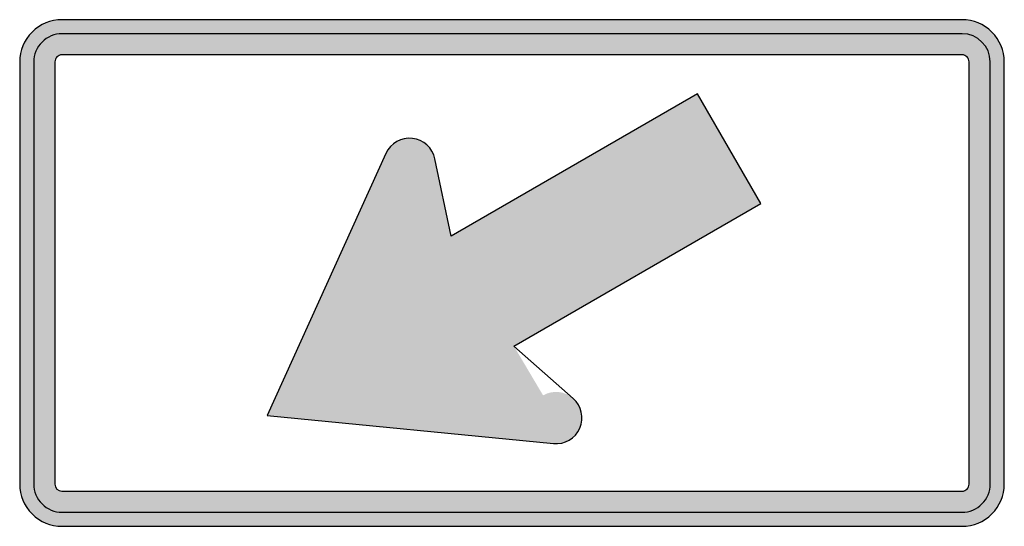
# Model space of a CAD drawing. Header units: inches. Extents: x -11.7 to 11.7, y -6 to 6.
import ezdxf

# ---------------------------------------------------------------- set-up
doc = ezdxf.new("R2010")
doc.units = ezdxf.units.IN
doc.header["$MEASUREMENT"] = 0

msp = doc.modelspace()

# ---------------------------------------------------------------- hatches: boundary and pattern name
h = msp.add_hatch(color=7)
edge = h.paths.add_edge_path()
edge.add_line((10.659, 6), (-10.659, 6))
edge.add_spline(control_points=[(-10.659, 6), (-10.924, 6), (-11.178, 5.895), (-11.366, 5.707), (-11.553, 5.52), (-11.659, 5.265), (-11.659, 5)], knot_values=[0, 0, 0, 0, 1, 1, 1, 2, 2, 2, 2], degree=3, periodic=0)
edge.add_line((-11.659, 5), (-11.659, -5))
edge.add_spline(control_points=[(-11.659, -5), (-11.659, -5.265), (-11.553, -5.52), (-11.366, -5.707), (-11.178, -5.895), (-10.924, -6), (-10.659, -6)], knot_values=[0, 0, 0, 0, 1, 1, 1, 2, 2, 2, 2], degree=3, periodic=0)
edge.add_line((-10.659, -6), (10.659, -6))
edge.add_spline(control_points=[(10.659, -6), (10.924, -6), (11.178, -5.895), (11.366, -5.707), (11.553, -5.52), (11.659, -5.265), (11.659, -5)], knot_values=[0, 0, 0, 0, 1, 1, 1, 2, 2, 2, 2], degree=3, periodic=0)
edge.add_line((11.659, -5), (11.659, 5))
edge.add_spline(control_points=[(11.659, 5), (11.659, 5.265), (11.553, 5.52), (11.366, 5.707), (11.178, 5.895), (10.924, 6), (10.659, 6)], knot_values=[0, 0, 0, 0, 1, 1, 1, 2, 2, 2, 2], degree=3, periodic=0)
edge = h.paths.add_edge_path(flags=0)
edge.add_line((10.659, 5.167), (-10.659, 5.167))
edge.add_spline(control_points=[(-10.659, 5.167), (-10.703, 5.167), (-10.745, 5.149), (-10.777, 5.118), (-10.808, 5.087), (-10.825, 5.044), (-10.825, 5)], knot_values=[0, 0, 0, 0, 1, 1, 1, 2, 2, 2, 2], degree=3, periodic=0)
edge.add_line((-10.825, 5), (-10.825, -5))
edge.add_spline(control_points=[(-10.825, -5), (-10.825, -5.092), (-10.751, -5.167), (-10.659, -5.167)], knot_values=[0, 0, 0, 0, 1, 1, 1, 1], degree=3, periodic=0)
edge.add_line((-10.659, -5.167), (10.659, -5.167))
edge.add_spline(control_points=[(10.659, -5.167), (10.703, -5.167), (10.745, -5.149), (10.777, -5.118), (10.808, -5.087), (10.825, -5.044), (10.825, -5)], knot_values=[0, 0, 0, 0, 1, 1, 1, 2, 2, 2, 2], degree=3, periodic=0)
edge.add_line((10.825, -5), (10.825, 5))
edge.add_spline(control_points=[(10.825, 5), (10.825, 5.044), (10.808, 5.087), (10.777, 5.118), (10.745, 5.149), (10.703, 5.167), (10.659, 5.167)], knot_values=[0, 0, 0, 0, 1, 1, 1, 2, 2, 2, 2], degree=3, periodic=0)
h = msp.add_hatch(color=7)
edge = h.paths.add_edge_path()
edge.add_spline(control_points=[(11.325, 5), (11.325, 5.368), (11.027, 5.667), (10.659, 5.667)], knot_values=[0, 0, 0, 0, 1, 1, 1, 1], degree=3, periodic=0)
edge.add_line((10.659, 5.667), (-10.659, 5.667))
edge.add_spline(control_points=[(-10.659, 5.667), (-11.027, 5.667), (-11.325, 5.368), (-11.325, 5)], knot_values=[0, 0, 0, 0, 1, 1, 1, 1], degree=3, periodic=0)
edge.add_line((-11.325, 5), (-11.325, -5))
edge.add_spline(control_points=[(-11.325, -5), (-11.325, -5.368), (-11.027, -5.667), (-10.659, -5.667)], knot_values=[0, 0, 0, 0, 1, 1, 1, 1], degree=3, periodic=0)
edge.add_line((-10.659, -5.667), (10.659, -5.667))
edge.add_spline(control_points=[(10.659, -5.667), (11.027, -5.667), (11.325, -5.368), (11.325, -5)], knot_values=[0, 0, 0, 0, 1, 1, 1, 1], degree=3, periodic=0)
edge.add_line((11.325, -5), (11.325, 5))
edge = h.paths.add_edge_path(flags=0)
edge.add_line((10.659, 5.167), (-10.659, 5.167))
edge.add_spline(control_points=[(-10.659, 5.167), (-10.703, 5.167), (-10.745, 5.149), (-10.777, 5.118), (-10.808, 5.087), (-10.825, 5.044), (-10.825, 5)], knot_values=[0, 0, 0, 0, 1, 1, 1, 2, 2, 2, 2], degree=3, periodic=0)
edge.add_line((-10.825, 5), (-10.825, -5))
edge.add_spline(control_points=[(-10.825, -5), (-10.825, -5.044), (-10.808, -5.087), (-10.777, -5.118), (-10.745, -5.149), (-10.703, -5.167), (-10.659, -5.167)], knot_values=[0, 0, 0, 0, 1, 1, 1, 2, 2, 2, 2], degree=3, periodic=0)
edge.add_line((-10.659, -5.167), (10.659, -5.167))
edge.add_spline(control_points=[(10.659, -5.167), (10.751, -5.167), (10.825, -5.092), (10.825, -5)], knot_values=[0, 0, 0, 0, 1, 1, 1, 1], degree=3, periodic=0)
edge.add_line((10.825, -5), (10.825, 5))
edge.add_spline(control_points=[(10.825, 5), (10.825, 5.092), (10.751, 5.167), (10.659, 5.167)], knot_values=[0, 0, 0, 0, 1, 1, 1, 1], degree=3, periodic=0)
h = msp.add_hatch(color=7)
edge = h.paths.add_edge_path()
edge.add_line((-1.442, 0.874), (-1.826, 2.705))
edge.add_spline(control_points=[(-1.826, 2.705), (-1.881, 2.964), (-2.096, 3.16), (-2.359, 3.189), (-2.623, 3.218), (-2.875, 3.074), (-2.985, 2.832)], knot_values=[0, 0, 0, 0, 1, 1, 1, 2, 2, 2, 2], degree=3, periodic=0)
edge.add_line((-2.985, 2.832), (-5.799, -3.374))
edge.add_line((-5.799, -3.374), (0.983, -4.04))
edge.add_spline(control_points=[(0.983, -4.04), (1.247, -4.066), (1.497, -3.919), (1.604, -3.677), (1.711, -3.434), (1.649, -3.15), (1.452, -2.973), (1.254, -2.796), (0.966, -2.766), (0.736, -2.898)], knot_values=[0, 0, 0, 0, 1, 1, 1, 2, 2, 2, 3, 3, 3, 3], degree=3, periodic=0)
edge.add_line((0.736, -2.898), (0.045, -1.732))
edge.add_line((0.045, -1.732), (5.894, 1.645))
edge.add_line((5.894, 1.645), (4.394, 4.243))
edge.add_line((4.394, 4.243), (-1.442, 0.874))

# ---------------------------------------------------------------- linework, layer by layer
at = {"color": 7}
for points in [[(10.659, 6), (-10.659, 6)], [(10.659, 5.667), (-10.659, 5.667)], [(10.659, 5.167), (-10.659, 5.167)], [(-11.659, 5), (-11.659, -5)], [(-11.325, 5), (-11.325, -5)], [(-10.825, 5), (-10.825, -5)], [(10.825, -5), (10.825, 5)], [(11.325, -5), (11.325, 5)], [(11.659, -5), (11.659, 5)], [(0.045, -1.732), (5.894, 1.645), (4.394, 4.243), (-1.442, 0.874), (-1.826, 2.705)], [(-2.985, 2.832), (-5.799, -3.374), (0.983, -4.04)], [(1.448, -2.97), (0.045, -1.732)], [(-10.659, -5.167), (10.659, -5.167)], [(-10.659, -5.667), (10.659, -5.667)], [(-10.659, -6), (10.659, -6)]]:
    msp.add_lwpolyline(points, dxfattribs=at)
for points in [[(-10.659, 6), (-10.924, 6), (-11.178, 5.895), (-11.366, 5.707), (-11.553, 5.52), (-11.659, 5.265), (-11.659, 5)], [(11.659, 5), (11.659, 5.265), (11.553, 5.52), (11.366, 5.707), (11.178, 5.895), (10.924, 6), (10.659, 6)], [(-10.659, 5.667), (-10.835, 5.667), (-11.005, 5.596), (-11.13, 5.471), (-11.255, 5.346), (-11.325, 5.177), (-11.325, 5)], [(-10.659, 5.167), (-10.703, 5.167), (-10.745, 5.149), (-10.777, 5.118), (-10.808, 5.087), (-10.825, 5.044), (-10.825, 5)], [(10.825, 5), (10.825, 5.044), (10.808, 5.087), (10.777, 5.118), (10.745, 5.149), (10.703, 5.167), (10.659, 5.167)], [(-1.826, 2.705), (-1.881, 2.964), (-2.096, 3.16), (-2.359, 3.189), (-2.623, 3.218), (-2.875, 3.074), (-2.985, 2.832)], [(0.983, -4.04), (1.247, -4.066), (1.499, -3.918), (1.605, -3.674), (1.711, -3.43), (1.648, -3.146), (1.448, -2.97)], [(-11.659, -5), (-11.659, -5.265), (-11.553, -5.52), (-11.366, -5.707), (-11.178, -5.895), (-10.924, -6), (-10.659, -6)], [(-11.325, -5), (-11.325, -5.177), (-11.255, -5.346), (-11.13, -5.471), (-11.005, -5.596), (-10.835, -5.667), (-10.659, -5.667)], [(10.659, -6), (10.924, -6), (11.178, -5.895), (11.366, -5.707), (11.553, -5.52), (11.659, -5.265), (11.659, -5)], [(10.659, -5.667), (10.836, -5.667), (11.005, -5.596), (11.13, -5.471), (11.255, -5.346), (11.325, -5.177), (11.325, -5)], [(10.659, -5.167), (10.703, -5.167), (10.745, -5.149), (10.777, -5.118), (10.808, -5.087), (10.825, -5.044), (10.825, -5)]]:
    msp.add_open_spline(points, degree=3, knots=[0, 0, 0, 0, 1, 1, 1, 2, 2, 2, 2], dxfattribs=at)
for points in [[(11.325, 5), (11.325, 5.368), (11.027, 5.667), (10.659, 5.667)], [(-10.825, -5), (-10.825, -5.092), (-10.751, -5.167), (-10.659, -5.167)]]:
    msp.add_open_spline(points, degree=3, dxfattribs=at)

doc.saveas('drawing.dxf')
